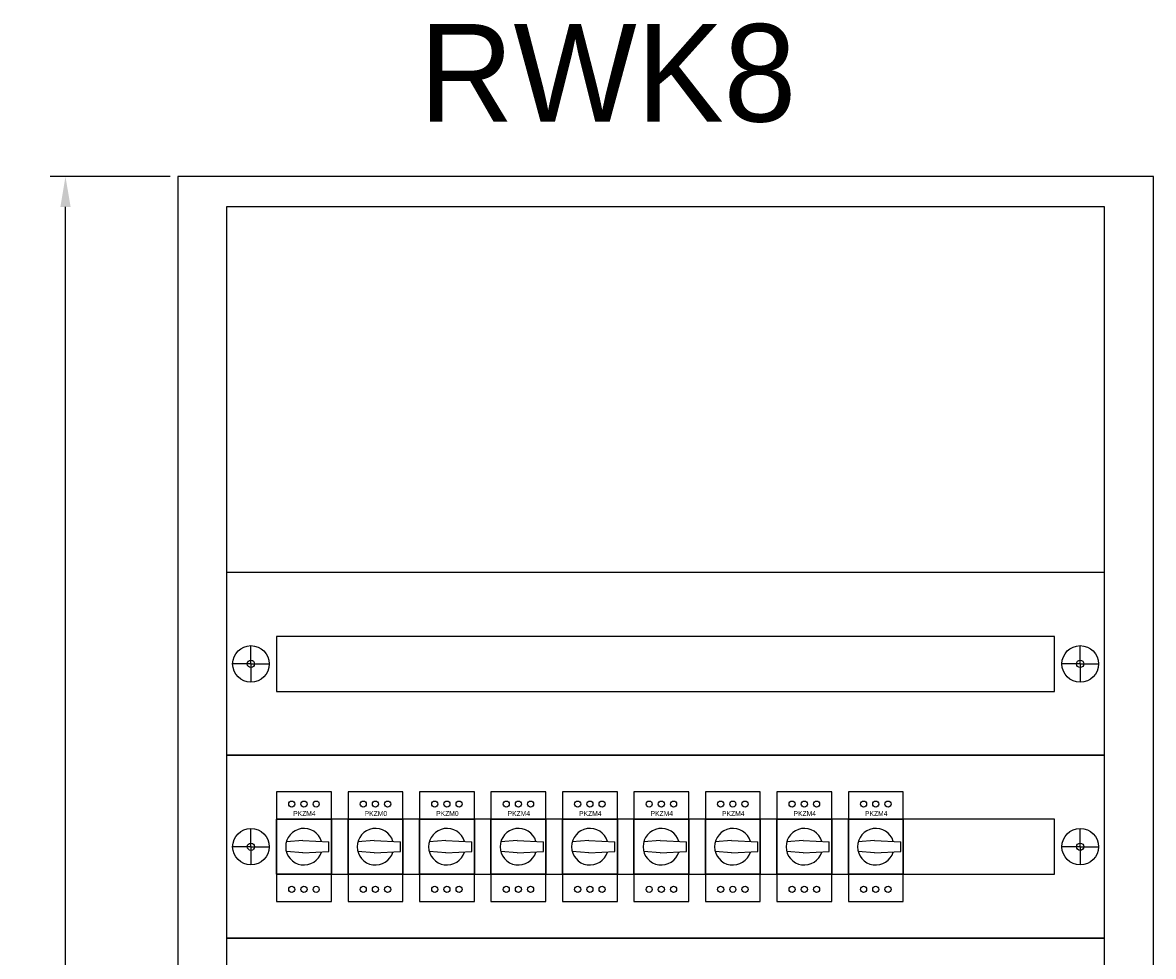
# Model space of a CAD drawing. Header units: centimetres. Extents: x -4250 to -484, y 169 to 6592.
# Tile 25 of 178: x -2796 to -2703, y 777 to 853. Entities that reach past the tile are written whole.
import ezdxf

# ---------------------------------------------------------------- set-up
doc = ezdxf.new("R2010")
doc.units = ezdxf.units.CM
doc.layers.add('1', color=7, linetype='Continuous')
doc.dimstyles.new('ISO-25', dxfattribs={"dimtxt": 2.5, "dimasz": 2.5, "dimexe": 1.25, "dimexo": 0.625, "dimtad": 1, "dimdsep": 46, "dimtxsty": 'Standard', "dimcen": 2.5, "dimadec": 0, "dimazin": 0, "dimtfac": 1, "dimtmove": 0, "dimatfit": 3, "dimfxl": 0, "dimarcsym": 0})

# ---------------------------------------------------------------- blocks, each defined once
blk = doc.blocks.new('*D108')
at = {"layer": '1', "color": 0, "lineweight": -2}
for p, q in [((-2783.865, 840.741), (-2793.697, 840.741)), ((-2792.447, 643.241), (-2792.447, 838.241)), ((-2783.865, 640.741), (-2793.697, 640.741))]:
    blk.add_line(p, q, dxfattribs=at)
at = {"layer": '1', "color": 0}
for points in [[(-2792.864, 838.241), (-2792.03, 838.241), (-2792.447, 840.741)], [(-2792.864, 643.241), (-2792.03, 643.241), (-2792.447, 640.741)]]:
    blk.add_solid(points, dxfattribs=at)
at = {"layer": 'Defpoints', "color": 0}
for p in [(-2792.447, 840.741), (-2783.24, 840.741), (-2783.24, 640.741)]:
    blk.add_point(p, dxfattribs=at)
at = {"layer": '1', "color": 0, "insert": (-2794.322, 740.741), "char_height": 2.5, "attachment_point": 5, "rotation": 90}
blk.add_mtext('200', dxfattribs=at)
blk = doc.blocks.new('286690_1790574627')
for p, q in [((2, 7.5), (2, 9)), ((70, 7.5), (70, 9)), ((2, 7.5), (0.5, 7.5)), ((2, 7.5), (3.5, 7.5)), ((2, 7.5), (2, 6)), ((70, 7.5), (68.5, 7.5)), ((70, 7.5), (70, 6)), ((70, 7.5), (71.5, 7.5))]:
    blk.add_line(p, q)
for points in [[(0, 0), (72, 0), (72, 15), (0, 15)], [(4.1, 5.25), (67.9, 5.25), (67.9, 9.75), (4.1, 9.75)]]:
    blk.add_lwpolyline(points, close=True)
for centre, radius in [((2, 7.5), 1.5), ((70, 7.5), 1.5), ((2, 7.5), 0.3), ((70, 7.5), 0.3)]:
    blk.add_circle(centre, radius)
at = {"flags": 1}
for tag, p in [('BD', (74.383, 9.534)), ('NK', (74.383, 7.542)), ('TYP', (74.383, 5.942)), ('PO', (74.383, 4.404))]:
    blk.add_attdef(tag, p, '', height=1, dxfattribs=at)
blk = doc.blocks.new('072730')
at = {"layer": '1'}
for p, q in [((0, 6.75), (0, -2.25)), ((4.5, 6.75), (0, 6.75)), ((4.5, -2.25), (4.5, 6.75)), ((0, 0), (0, 4.5)), ((0, 0), (0, 4.5)), ((0, 4.5), (4.5, 4.5)), ((0, 4.5), (4.5, 4.5)), ((0, 4.5), (4.5, 4.5)), ((0, 4.5), (4.5, 4.5)), ((4.5, 4.5), (4.5, 0)), ((4.5, 4.5), (4.5, 0)), ((2.15, 2.75), (0.803, 2.646)), ((2.15, 2.75), (0.803, 2.646)), ((2.15, 2.75), (4.3, 2.65)), ((2.15, 2.75), (4.3, 2.65)), ((4.3, 1.85), (4.3, 2.65)), ((4.3, 1.85), (4.3, 2.65)), ((2.15, 1.75), (0.803, 1.854)), ((2.15, 1.75), (0.803, 1.854)), ((2.15, 1.75), (4.3, 1.85)), ((2.15, 1.75), (4.3, 1.85)), ((0, 0), (4.5, 0)), ((4.5, 0), (0, 0)), ((4.5, 0), (0, 0)), ((0, 0), (4.5, 0)), ((0, -2.25), (4.5, -2.25))]:
    blk.add_line(p, q, dxfattribs=at)
for centre in [(1.25, 5.75), (1.25, 5.75), (2.25, 5.75), (2.25, 5.75), (3.25, 5.75), (3.25, 5.75), (1.25, -1.25), (2.25, -1.25), (2.25, -1.25), (3.25, -1.25), (3.25, -1.25)]:
    blk.add_circle(centre, 0.25, dxfattribs=at)
blk.add_arc((2.25, 2.25), 1.5, 16.89916, 343.10084, dxfattribs=at)
blk.add_arc((2.25, 2.25), 1.5, 16.89916, 343.10084, dxfattribs=at)
at = {"flags": 1}
for tag, p in [('BD', (4.954, 3.983)), ('NK', (4.954, 2.273)), ('TYP', (4.909, 0.601)), ('PO', (4.909, -1.003))]:
    blk.add_attdef(tag, p, '', height=1, dxfattribs=at)
at = {"layer": '1'}
blk.add_text('PKZM0', height=0.4, dxfattribs=at).set_placement((1.363, 4.774))
blk = doc.blocks.new('PKZM4')
at = {"layer": '1'}
for p, q in [((0, 6.75), (0, -2.25)), ((4.5, 6.75), (0, 6.75)), ((4.5, -2.25), (4.5, 6.75)), ((0, 0), (0, 4.5)), ((0, 0), (0, 4.5)), ((0, 4.5), (4.5, 4.5)), ((0, 4.5), (4.5, 4.5)), ((0, 4.5), (4.5, 4.5)), ((0, 4.5), (4.5, 4.5)), ((4.5, 4.5), (4.5, 0)), ((4.5, 4.5), (4.5, 0)), ((2.15, 2.75), (0.803, 2.646)), ((2.15, 2.75), (0.803, 2.646)), ((2.15, 2.75), (4.3, 2.65)), ((2.15, 2.75), (4.3, 2.65)), ((4.3, 1.85), (4.3, 2.65)), ((4.3, 1.85), (4.3, 2.65)), ((2.15, 1.75), (0.803, 1.854)), ((2.15, 1.75), (0.803, 1.854)), ((2.15, 1.75), (4.3, 1.85)), ((2.15, 1.75), (4.3, 1.85)), ((0, 0), (4.5, 0)), ((4.5, 0), (0, 0)), ((4.5, 0), (0, 0)), ((0, 0), (4.5, 0)), ((0, -2.25), (4.5, -2.25))]:
    blk.add_line(p, q, dxfattribs=at)
for centre in [(1.25, 5.75), (1.25, 5.75), (2.25, 5.75), (2.25, 5.75), (3.25, 5.75), (3.25, 5.75), (1.25, -1.25), (2.25, -1.25), (2.25, -1.25), (3.25, -1.25), (3.25, -1.25)]:
    blk.add_circle(centre, 0.25, dxfattribs=at)
blk.add_arc((2.25, 2.25), 1.5, 16.89916, 343.10084, dxfattribs=at)
blk.add_arc((2.25, 2.25), 1.5, 16.89916, 343.10084, dxfattribs=at)
blk.add_text('PKZM4', height=0.4, dxfattribs=at).set_placement((1.363, 4.774))

msp = doc.modelspace()

# ---------------------------------------------------------------- linework, layer by layer
at = {"color": 3}
msp.add_lwpolyline([(-2783.2398, 840.7409), (-2783.2398, 640.7409), (-2703.2398, 640.7409), (-2703.2398, 840.7409)], close=True, dxfattribs=at)
msp.add_lwpolyline([(-2779.2398, 643.2409), (-2707.2398, 643.2409), (-2707.2398, 838.2409), (-2779.2398, 838.2409)], close=True)

# ---------------------------------------------------------------- block references
for p in [(-2779.2398, 793.2409), (-2779.2398, 778.2409), (-2779.2398, 763.2409)]:
    msp.add_blockref('286690_1790574627', p)
at = {"ltscale": 0.25}
for name, p in [('PKZM4', (-2775.1398, 783.4909)), ('072730', (-2769.2787, 783.4909)), ('072730', (-2763.4176, 783.4909)), ('PKZM4', (-2757.5565, 783.4909)), ('PKZM4', (-2751.6954, 783.4909)), ('PKZM4', (-2745.8343, 783.4909)), ('PKZM4', (-2739.9732, 783.4909)), ('PKZM4', (-2734.1121, 783.4909)), ('PKZM4', (-2728.251, 783.4909))]:
    msp.add_blockref(name, p, dxfattribs=at)

# ---------------------------------------------------------------- texts
at = {"layer": '1', "insert": (-2763.4344, 853.2441), "char_height": 8, "width": 49.75032, "attachment_point": 1}
msp.add_mtext('RWK8', dxfattribs=at)

# ---------------------------------------------------------------- dimensions: what is measured, and where the dimension line sits
at = {"layer": '1'}
dim = msp.add_linear_dim(base=(-2792.4469, 840.7409), p1=(-2783.2398, 640.7409), p2=(-2783.2398, 840.7409), angle=90, dimstyle='ISO-25', dxfattribs=at)
dim.commit()
dim.dimension.update_dxf_attribs({"geometry": '*D108', "text_midpoint": (-2794.3219, 740.7409)})

doc.saveas('drawing.dxf')
